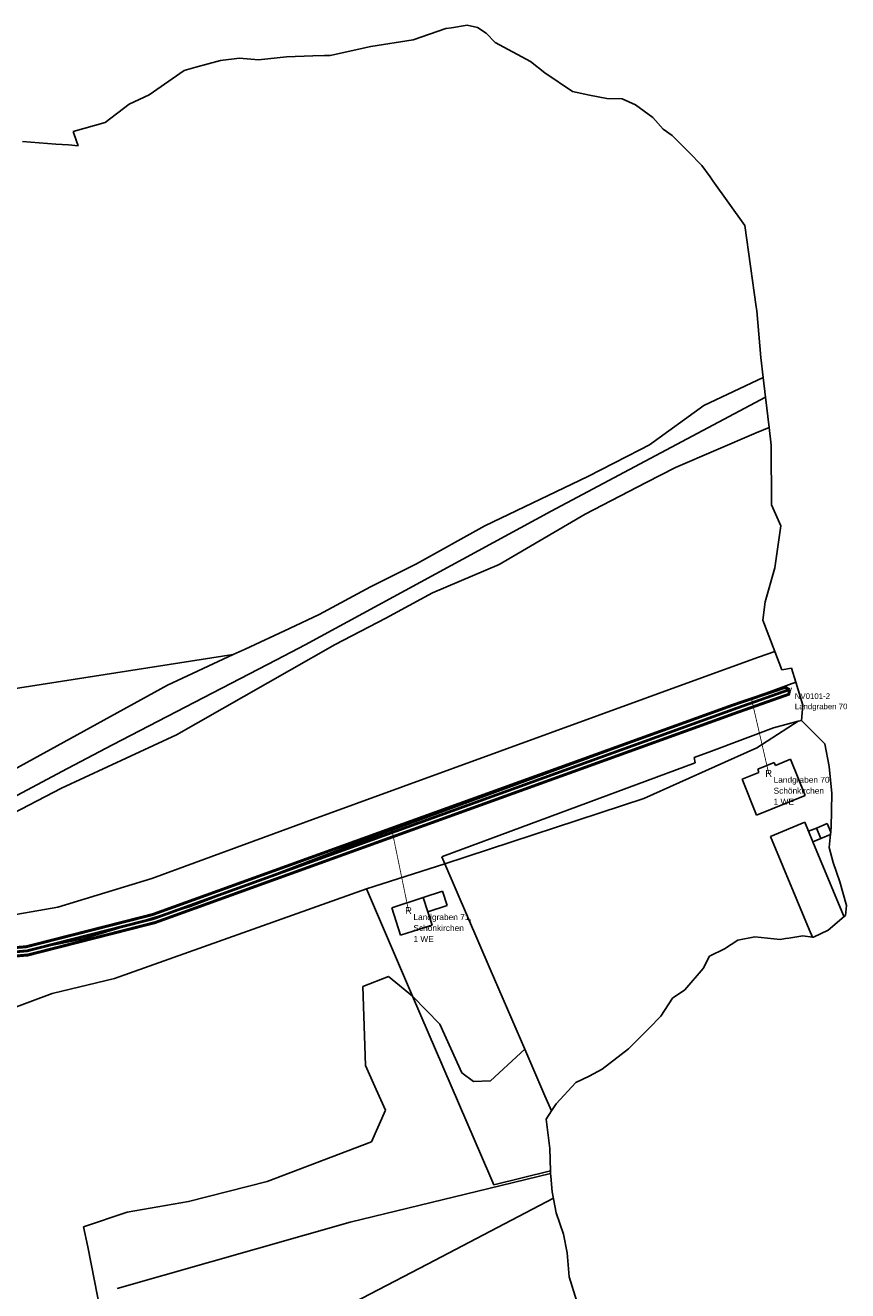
# Model space of a CAD drawing. Extents: x 577960 to 582939, y 6017202 to 6023066.
# Tile 196 of 217: x 580801 to 580997, y 6022354 to 6022656. Entities that reach past the tile are written whole.
import ezdxf
from ezdxf.enums import TextEntityAlignment as Align

# ---------------------------------------------------------------- set-up
doc = ezdxf.new("R2010")
doc.units = 0
doc.header["$MEASUREMENT"] = 0
doc.linetypes.add('D', pattern=[0])
for name, color, linetype in [('BER_Symbol', 7, 'D'), ('BER_Text', 7, 'D'), ('BF__ACCESS', 7, 'D'), ('EF', 7, 'D'), ('LI__BAHNTR', 7, 'D'), ('LI__FLUR', 7, 'D'), ('LI__GEB', 7, 'Continuous'), ('LI__GEWAESSE', 7, 'D'), ('LI__STRASSE', 7, 'Continuous')]:
    doc.layers.add(name, color=color, linetype=linetype)
doc.styles.add('BER_Symbol', font='TGR01___.TTF')
doc.styles.add('BER_Text', font='arial.ttf')

msp = doc.modelspace()

# ---------------------------------------------------------------- linework, layer by layer
at = {"layer": 'BF__ACCESS', "color": 1, "linetype": 'D', "true_color": 0xff0000, "const_width": 0.7}
for points in [[(580718.25, 6022350.387), (580716.766, 6022397.53), (580717.697, 6022406.215), (580736.664, 6022426.083), (580754.201, 6022435.76), (580776.298, 6022434.267), (580801.564, 6022436.324), (580831.591, 6022443.977), (580969.902, 6022493.923), (580982.141, 6022498.066), (580983.167, 6022497.506)], [(580720.244, 6022350.585), (580718.77, 6022397.454), (580719.613, 6022405.325), (580737.898, 6022424.481), (580754.653, 6022433.724), (580776.312, 6022432.261), (580801.894, 6022434.344), (580832.179, 6022442.063), (580970.584, 6022492.043), (580982.945, 6022496.405), (580983.167, 6022497.506)]]:
    msp.add_lwpolyline(points, dxfattribs=at)
at = {"layer": 'BF__ACCESS', "color": 4, "linetype": 'D', "true_color": 0x00ffff, "const_width": 0.657}
msp.add_lwpolyline([(580719.247, 6022350.486), (580717.768, 6022397.492), (580718.655, 6022405.77), (580737.281, 6022425.282), (580754.427, 6022434.742), (580776.305, 6022433.264), (580801.729, 6022435.334), (580831.885, 6022443.02), (580970.243, 6022492.983), (580982.348, 6022497.261), (580983.167, 6022497.506)], dxfattribs=at)
at = {"layer": 'EF', "color": 1, "linetype": 'D', "true_color": 0xff0000, "const_width": 0.194}
msp.add_lwpolyline([(580978.18, 6022477.59), (580974.084, 6022495.339)], dxfattribs=at)
at = {"layer": 'EF', "color": 102, "linetype": 'D', "true_color": 0x15d72e, "const_width": 0.194}
msp.add_lwpolyline([(580892.49, 6022444.91), (580888.462, 6022464.514)], dxfattribs=at)
at = {"layer": 'LI__BAHNTR', "color": 250, "linetype": 'D', "true_color": 0x303030}
for p, q in [((580926.97, 6022376.451), (580896.983, 6022360.776)), ((580896.983, 6022360.776), (580879.51, 6022351.672))]:
    msp.add_line(p, q, dxfattribs=at)
at = {"layer": 'LI__FLUR', "color": 8, "linetype": 'D', "true_color": 0x808080}
for p, q in [((580893.597, 6022652.21), (580901.374, 6022654.839)), ((580901.374, 6022654.839), (580902.733, 6022655.049)), ((580902.733, 6022655.049), (580906.412, 6022655.629)), ((580906.412, 6022655.629), (580908.871, 6022655.079)), ((580908.871, 6022655.079), (580910.96, 6022653.749)), ((580883.551, 6022650.601), (580893.597, 6022652.21)), ((580910.96, 6022653.749), (580913.139, 6022651.55)), ((580873.846, 6022648.452), (580883.551, 6022650.601)), ((580913.139, 6022651.55), (580921.525, 6022646.982)), ((580839.1, 6022644.874), (580841.899, 6022645.643)), ((580841.899, 6022645.643), (580847.757, 6022647.253)), ((580847.757, 6022647.253), (580852.245, 6022647.842)), ((580852.245, 6022647.842), (580856.793, 6022647.413)), ((580856.793, 6022647.413), (580863.46, 6022648.162)), ((580863.46, 6022648.162), (580869.687, 6022648.332)), ((580869.687, 6022648.332), (580872.466, 6022648.412)), ((580872.466, 6022648.412), (580873.846, 6022648.452)), ((580921.525, 6022646.982), (580924.934, 6022644.313)), ((580830.774, 6022639.066), (580839.1, 6022644.874)), ((580924.934, 6022644.313), (580931.481, 6022639.905)), ((580931.481, 6022639.905), (580935.569, 6022638.966)), ((580820.338, 6022632.489), (580826.036, 6022636.887)), ((580826.036, 6022636.887), (580830.774, 6022639.066)), ((580935.569, 6022638.966), (580939.647, 6022638.226)), ((580939.647, 6022638.226), (580943.346, 6022638.146)), ((580943.346, 6022638.146), (580946.524, 6022636.667)), ((580946.524, 6022636.667), (580950.613, 6022633.658)), ((580950.613, 6022633.658), (580953.081, 6022630.939)), ((580812.731, 6022630.34), (580820.338, 6022632.489)), ((580953.081, 6022630.939), (580955.19, 6022629.41)), ((580800.616, 6022627.952), (580808.543, 6022627.302)), ((580812.881, 6022629.891), (580812.731, 6022630.34)), ((580813.851, 6022626.912), (580812.881, 6022629.891)), ((580955.19, 6022629.41), (580959.189, 6022625.441)), ((580808.543, 6022627.302), (580811.592, 6022627.202)), ((580811.592, 6022627.202), (580813.851, 6022626.912)), ((580959.189, 6022625.441), (580962.257, 6022622.253)), ((580962.257, 6022622.253), (580964.216, 6022619.534)), ((580964.216, 6022619.534), (580964.876, 6022618.614)), ((580964.876, 6022618.614), (580972.523, 6022607.989)), ((580972.523, 6022607.989), (580975.191, 6022588.618)), ((580975.191, 6022588.618), (580975.321, 6022587.638)), ((580975.321, 6022587.638), (580976.291, 6022576.603)), ((580976.291, 6022576.603), (580976.86, 6022571.825)), ((580976.86, 6022571.825), (580962.746, 6022565.158)), ((580962.746, 6022565.158), (580976.86, 6022571.825)), ((580976.86, 6022571.825), (580977.43, 6022567.09)), ((580962.746, 6022565.158), (580949.802, 6022555.792)), ((580949.802, 6022555.792), (580962.746, 6022565.158)), ((580977.43, 6022567.09), (580978.29, 6022559.94)), ((580975.171, 6022558.601), (580955.969, 6022550.415)), ((580955.969, 6022550.415), (580975.171, 6022558.601)), ((580978.29, 6022559.94), (580975.171, 6022558.601)), ((580975.171, 6022558.601), (580978.29, 6022559.94)), ((580978.29, 6022559.94), (580978.799, 6022555.662)), ((580949.802, 6022555.792), (580947.513, 6022554.613)), ((580947.513, 6022554.613), (580949.802, 6022555.792)), ((580978.799, 6022555.662), (580978.879, 6022541.468)), ((580947.513, 6022554.613), (580935.168, 6022548.236)), ((580935.168, 6022548.236), (580947.513, 6022554.613)), ((580955.969, 6022550.415), (580948.992, 6022546.776)), ((580948.992, 6022546.776), (580955.969, 6022550.415)), ((580935.168, 6022548.236), (580910.658, 6022536.511)), ((580910.658, 6022536.511), (580935.168, 6022548.236)), ((580948.992, 6022546.776), (580934.538, 6022539.26)), ((580934.538, 6022539.26), (580948.992, 6022546.776)), ((580978.879, 6022541.468), (580981.078, 6022536.491)), ((580934.538, 6022539.26), (580914.086, 6022527.315)), ((580914.086, 6022527.315), (580934.538, 6022539.26)), ((580910.658, 6022536.511), (580894.415, 6022527.445)), ((580894.415, 6022527.445), (580910.658, 6022536.511)), ((580981.078, 6022536.491), (580979.638, 6022526.525)), ((580894.415, 6022527.445), (580883.449, 6022521.988)), ((580883.449, 6022521.988), (580894.415, 6022527.445)), ((580914.086, 6022527.315), (580898.153, 6022520.518)), ((580898.153, 6022520.518), (580914.086, 6022527.315)), ((580979.638, 6022526.525), (580977.329, 6022518.379)), ((580883.449, 6022521.988), (580871.265, 6022515.361)), ((580871.265, 6022515.361), (580883.449, 6022521.988)), ((580898.153, 6022520.518), (580887.128, 6022514.541)), ((580887.128, 6022514.541), (580898.153, 6022520.518)), ((580977.329, 6022518.379), (580976.81, 6022514.051)), ((580871.265, 6022515.361), (580864.168, 6022512.063)), ((580864.168, 6022512.063), (580871.265, 6022515.361)), ((580887.128, 6022514.541), (580875.043, 6022508.274)), ((580875.043, 6022508.274), (580887.128, 6022514.541)), ((580976.81, 6022514.051), (580979.668, 6022506.594)), ((580864.168, 6022512.063), (580853.612, 6022507.155)), ((580853.612, 6022507.155), (580864.168, 6022512.063)), ((580853.612, 6022507.155), (580850.783, 6022505.845)), ((580850.783, 6022505.845), (580853.612, 6022507.155)), ((580875.043, 6022508.274), (580864.136, 6022502.066)), ((580864.136, 6022502.066), (580875.043, 6022508.274)), ((580850.783, 6022505.845), (580797.437, 6022497.561)), ((580797.437, 6022497.561), (580850.783, 6022505.845)), ((580850.783, 6022505.845), (580835.12, 6022498.559)), ((580835.12, 6022498.559), (580850.783, 6022505.845)), ((580960.466, 6022499.687), (580975.73, 6022505.254)), ((580975.73, 6022505.254), (580960.466, 6022499.687)), ((580975.73, 6022505.254), (580979.668, 6022506.594)), ((580979.668, 6022506.594), (580975.73, 6022505.254)), ((580979.668, 6022506.594), (580981.337, 6022502.236)), ((580864.136, 6022502.066), (580837.289, 6022486.784)), ((580837.289, 6022486.784), (580864.136, 6022502.066)), ((580981.337, 6022502.236), (580983.636, 6022502.616)), ((580983.636, 6022502.616), (580984.633, 6022499.279)), ((580835.12, 6022498.559), (580796.926, 6022477.589)), ((580796.926, 6022477.589), (580835.12, 6022498.559)), ((580868.144, 6022466.009), (580960.466, 6022499.687)), ((580960.466, 6022499.687), (580868.144, 6022466.009)), ((580984.633, 6022499.279), (580986.265, 6022493.819)), ((580986.265, 6022493.819), (580986.005, 6022490.191)), ((580985.206, 6022489.981), (580975.34, 6022483.694)), ((580975.34, 6022483.694), (580985.206, 6022489.981)), ((580979.298, 6022488.422), (580985.206, 6022489.981)), ((580985.206, 6022489.981), (580979.298, 6022488.422)), ((580986.005, 6022490.191), (580985.206, 6022489.981)), ((580985.206, 6022489.981), (580986.005, 6022490.191)), ((580986.005, 6022490.191), (580986.395, 6022489.801)), ((580986.395, 6022489.801), (580991.533, 6022484.593)), ((580837.289, 6022486.784), (580809.9, 6022474.05)), ((580809.9, 6022474.05), (580837.289, 6022486.784)), ((580964.554, 6022482.894), (580979.298, 6022488.422)), ((580979.298, 6022488.422), (580964.554, 6022482.894)), ((580975.34, 6022483.694), (580965.434, 6022479.236)), ((580965.434, 6022479.236), (580975.34, 6022483.694)), ((580991.533, 6022484.593), (580992.582, 6022479.246)), ((580900.591, 6022457.806), (580960.706, 6022480.066)), ((580960.706, 6022480.066), (580900.591, 6022457.806)), ((580960.476, 6022481.365), (580964.554, 6022482.894)), ((580964.554, 6022482.894), (580960.476, 6022481.365)), ((580960.706, 6022480.066), (580960.476, 6022481.365)), ((580960.476, 6022481.365), (580960.706, 6022480.066)), ((580965.434, 6022479.236), (580948.441, 6022471.59)), ((580948.441, 6022471.59), (580965.434, 6022479.236)), ((580992.582, 6022479.246), (580993.182, 6022472.799)), ((580809.9, 6022474.05), (580792.957, 6022465.274)), ((580792.957, 6022465.274), (580809.9, 6022474.05)), ((580948.441, 6022471.59), (580901.141, 6022456.017)), ((580901.141, 6022456.017), (580948.441, 6022471.59)), ((580993.182, 6022472.799), (580993.042, 6022464.702)), ((580831.381, 6022452.599), (580868.144, 6022466.009)), ((580868.144, 6022466.009), (580831.381, 6022452.599)), ((580993.042, 6022464.702), (580992.582, 6022459.924)), ((580992.582, 6022459.924), (580993.532, 6022456.356)), ((580882.459, 6022450.11), (580901.141, 6022456.017)), ((580901.141, 6022456.017), (580882.459, 6022450.11)), ((580900.431, 6022457.746), (580900.591, 6022457.806)), ((580900.591, 6022457.806), (580900.431, 6022457.746)), ((580901.141, 6022456.017), (580900.431, 6022457.746)), ((580900.431, 6022457.746), (580901.141, 6022456.017)), ((580901.141, 6022456.017), (580911.946, 6022430.968)), ((580911.946, 6022430.968), (580901.141, 6022456.017)), ((580993.532, 6022456.356), (580995.091, 6022451.788)), ((580809.08, 6022445.703), (580831.381, 6022452.599)), ((580831.381, 6022452.599), (580809.08, 6022445.703)), ((580822.534, 6022428.76), (580882.459, 6022450.11)), ((580882.459, 6022450.11), (580822.534, 6022428.76)), ((580893.444, 6022424.561), (580882.459, 6022450.11)), ((580882.459, 6022450.11), (580893.444, 6022424.561)), ((580995.091, 6022451.788), (580996.72, 6022446.11)), ((580793.387, 6022443.024), (580809.08, 6022445.703)), ((580809.08, 6022445.703), (580793.387, 6022443.024)), ((580996.72, 6022446.11), (580996.46, 6022443.771)), ((580996.11, 6022443.481), (580992.292, 6022440.273)), ((580996.46, 6022443.771), (580996.11, 6022443.481)), ((580970.861, 6022437.904), (580967.642, 6022435.855)), ((580974.879, 6022438.704), (580970.861, 6022437.904)), ((580980.887, 6022438.054), (580974.879, 6022438.704)), ((580982.156, 6022438.254), (580980.887, 6022438.054)), ((580982.996, 6022438.384), (580982.156, 6022438.254)), ((580986.334, 6022438.894), (580982.996, 6022438.384)), ((580988.573, 6022438.634), (580986.334, 6022438.894)), ((580988.863, 6022438.604), (580988.573, 6022438.634)), ((580992.292, 6022440.273), (580988.863, 6022438.604)), ((580967.642, 6022435.855), (580964.134, 6022434.036)), ((580964.134, 6022434.036), (580962.584, 6022431.107)), ((580887.726, 6022429.249), (580881.589, 6022426.89)), ((580881.589, 6022426.89), (580887.726, 6022429.249)), ((580893.444, 6022424.561), (580887.726, 6022429.249)), ((580887.726, 6022429.249), (580893.444, 6022424.561)), ((580911.946, 6022430.968), (580920.162, 6022411.936)), ((580920.162, 6022411.936), (580911.946, 6022430.968)), ((580962.584, 6022431.107), (580958.246, 6022426.1)), ((580807.69, 6022425.192), (580822.534, 6022428.76)), ((580822.534, 6022428.76), (580807.69, 6022425.192)), ((580881.589, 6022426.89), (580882.248, 6022408.049)), ((580882.248, 6022408.049), (580881.589, 6022426.89)), ((580958.246, 6022426.1), (580955.317, 6022424.051)), ((580796.455, 6022420.994), (580807.69, 6022425.192)), ((580807.69, 6022425.192), (580796.455, 6022420.994)), ((580911.795, 6022381.88), (580893.444, 6022424.561)), ((580893.444, 6022424.561), (580899.951, 6022417.874)), ((580899.951, 6022417.874), (580893.444, 6022424.561)), ((580893.444, 6022424.561), (580911.795, 6022381.88)), ((580955.317, 6022424.051), (580952.478, 6022419.772)), ((580952.478, 6022419.772), (580949.73, 6022416.964)), ((580899.951, 6022417.874), (580905.168, 6022406.269)), ((580905.168, 6022406.269), (580899.951, 6022417.874)), ((580949.73, 6022416.964), (580944.862, 6022411.986)), ((580911.995, 6022404.38), (580920.162, 6022411.936)), ((580920.162, 6022411.936), (580911.995, 6022404.38)), ((580920.162, 6022411.936), (580924.94, 6022400.841)), ((580924.94, 6022400.841), (580920.162, 6022411.936)), ((580944.862, 6022411.986), (580938.574, 6022407.208)), ((580882.248, 6022408.049), (580884.817, 6022402.351)), ((580884.817, 6022402.351), (580882.248, 6022408.049)), ((580905.168, 6022406.269), (580907.967, 6022404.28)), ((580907.967, 6022404.28), (580905.168, 6022406.269)), ((580935.476, 6022405.539), (580932.307, 6022404)), ((580938.574, 6022407.208), (580935.476, 6022405.539)), ((580884.817, 6022402.351), (580887.026, 6022397.433)), ((580887.026, 6022397.433), (580884.817, 6022402.351)), ((580907.967, 6022404.28), (580911.995, 6022404.38)), ((580911.995, 6022404.38), (580907.967, 6022404.28)), ((580932.307, 6022404), (580927.589, 6022398.962)), ((580924.94, 6022400.841), (580926.499, 6022397.243)), ((580926.499, 6022397.243), (580924.94, 6022400.841)), ((580927.589, 6022398.962), (580926.499, 6022397.243)), ((580887.026, 6022397.433), (580883.657, 6022389.897)), ((580883.657, 6022389.897), (580887.026, 6022397.433)), ((580926.499, 6022397.243), (580925.24, 6022395.274)), ((580925.24, 6022395.274), (580926.079, 6022388.277)), ((580883.657, 6022389.897), (580858.868, 6022380.481)), ((580858.868, 6022380.481), (580883.657, 6022389.897)), ((580926.079, 6022388.277), (580926.269, 6022383.009)), ((580912.765, 6022379.651), (580911.795, 6022381.88)), ((580911.795, 6022381.88), (580912.765, 6022379.651)), ((580926.269, 6022383.009), (580912.765, 6022379.651)), ((580912.765, 6022379.651), (580926.269, 6022383.009)), ((580926.269, 6022383.009), (580926.295, 6022382.369)), ((580926.295, 6022382.369), (580926.319, 6022381.72)), ((580926.319, 6022381.72), (580926.689, 6022377.991)), ((580858.868, 6022380.481), (580840.116, 6022375.693)), ((580840.116, 6022375.693), (580858.868, 6022380.481)), ((580926.689, 6022377.991), (580927.608, 6022372.963)), ((580840.116, 6022375.693), (580825.562, 6022373.145)), ((580825.562, 6022373.145), (580840.116, 6022375.693)), ((580825.562, 6022373.145), (580815.166, 6022369.666)), ((580815.166, 6022369.666), (580825.562, 6022373.145)), ((580927.608, 6022372.963), (580929.348, 6022367.906)), ((580815.166, 6022369.666), (580816.226, 6022364.879)), ((580816.226, 6022364.879), (580815.166, 6022369.666)), ((580929.348, 6022367.906), (580930.267, 6022363.438)), ((580816.226, 6022364.879), (580819.254, 6022349.136)), ((580819.254, 6022349.136), (580816.226, 6022364.879)), ((580930.267, 6022363.438), (580930.727, 6022357.76)), ((580930.727, 6022357.76), (580932.496, 6022351.883))]:
    msp.add_line(p, q, dxfattribs=at)
at = {"layer": 'LI__GEB', "color": 5, "linetype": 'D', "true_color": 0x0000ff}
for p, q in [((580975.56, 6022478.586), (580979.518, 6022480.175)), ((580979.518, 6022480.175), (580979.798, 6022479.486)), ((580979.798, 6022479.486), (580983.406, 6022480.935)), ((580983.406, 6022480.935), (580986.875, 6022472.349)), ((580971.851, 6022476.177), (580975.869, 6022477.807)), ((580975.869, 6022477.807), (580975.56, 6022478.586)), ((580975.289, 6022467.671), (580971.851, 6022476.177)), ((580986.875, 6022472.349), (580975.289, 6022467.671)), ((580978.628, 6022462.583), (580986.785, 6022465.962)), ((580986.785, 6022465.962), (580987.684, 6022463.803)), ((580989.543, 6022464.572), (580992.092, 6022465.632)), ((580992.092, 6022465.632), (580992.936, 6022463.601)), ((580987.834, 6022440.413), (580978.628, 6022462.583)), ((580987.684, 6022463.803), (580988.714, 6022461.324)), ((580990.573, 6022462.093), (580989.543, 6022464.572)), ((580992.883, 6022463.054), (580990.573, 6022462.093)), ((580992.936, 6022463.601), (580992.883, 6022463.054)), ((580988.714, 6022461.324), (580995.98, 6022443.791)), ((580888.486, 6022445.602), (580895.963, 6022448.031)), ((580895.963, 6022448.031), (580900.611, 6022449.54)), ((580895.963, 6022448.031), (580897.062, 6022444.632)), ((580897.062, 6022444.632), (580895.963, 6022448.031)), ((580900.611, 6022449.54), (580901.711, 6022446.141)), ((580890.615, 6022439.035), (580888.486, 6022445.602)), ((580901.711, 6022446.141), (580897.062, 6022444.632)), ((580897.062, 6022444.632), (580898.092, 6022441.464)), ((580898.092, 6022441.464), (580890.615, 6022439.035)), ((580996.11, 6022443.481), (580992.292, 6022440.273)), ((580995.98, 6022443.791), (580996.11, 6022443.481)), ((580996.11, 6022443.481), (580996.11, 6022443.481)), ((580996.11, 6022443.481), (580996.11, 6022443.481)), ((580988.573, 6022438.634), (580987.834, 6022440.413)), ((580988.863, 6022438.604), (580988.573, 6022438.634)), ((580988.573, 6022438.634), (580988.573, 6022438.634)), ((580992.292, 6022440.273), (580988.863, 6022438.604))]:
    msp.add_line(p, q, dxfattribs=at)
at = {"layer": 'LI__GEB', "color": 5, "linetype": 'D', "true_color": 0x0100ff}
for p, q in [((580987.684, 6022463.803), (580989.543, 6022464.572)), ((580988.714, 6022461.324), (580987.684, 6022463.803)), ((580990.573, 6022462.093), (580988.714, 6022461.324)), ((580989.543, 6022464.572), (580990.573, 6022462.093))]:
    msp.add_line(p, q, dxfattribs=at)
at = {"layer": 'LI__GEWAESSE', "color": 161, "linetype": 'D', "true_color": 0x56aaff}
for p, q in [((580911.606, 6022378.751), (580926.295, 6022382.369)), ((580926.295, 6022382.369), (580926.295, 6022382.369)), ((580926.295, 6022382.369), (580926.319, 6022381.72)), ((580926.319, 6022381.72), (580926.319, 6022381.72)), ((580878.62, 6022370.755), (580911.606, 6022378.751)), ((580823.143, 6022354.962), (580878.62, 6022370.755))]:
    msp.add_line(p, q, dxfattribs=at)
at = {"layer": 'LI__STRASSE', "color": 251, "linetype": 'D', "true_color": 0x656464}
for p, q in [((580977.43, 6022567.09), (580926.402, 6022539.979)), ((580926.402, 6022539.979), (580867.926, 6022508.194)), ((580867.926, 6022508.194), (580861.039, 6022504.625)), ((580861.039, 6022504.625), (580822.046, 6022484.405)), ((580878.007, 6022460.191), (580984.633, 6022499.279)), ((580822.046, 6022484.405), (580811.329, 6022478.712)), ((580811.329, 6022478.712), (580779.164, 6022461.616)), ((580840.637, 6022445.922), (580878.007, 6022460.191)), ((580815.148, 6022438.225), (580840.637, 6022445.922)), ((580802.015, 6022435.468), (580815.148, 6022438.225)), ((580788.514, 6022433.989), (580802.015, 6022435.468))]:
    msp.add_line(p, q, dxfattribs=at)

# ---------------------------------------------------------------- texts
at = {"layer": 'BER_Symbol', "color": 96, "true_color": 0x008000, "style": 'BER_Symbol'}
msp.add_text('y', height=1.75, dxfattribs=at).set_placement((580983.167, 6022497.506), align=Align.MIDDLE_CENTER)
at = {"layer": 'BER_Symbol', "color": 5, "true_color": 0x0000ff, "style": 'BER_Symbol'}
for p in [(580978.18, 6022477.59), (580892.49, 6022444.91)]:
    msp.add_text('R', height=1.667, dxfattribs=at).set_placement(p, align=Align.MIDDLE_CENTER)
at = {"layer": 'BER_Text', "color": 96, "true_color": 0x008000, "insert": (580984.392, 6022496.631), "char_height": 1.333, "width": 70, "attachment_point": 1, "line_spacing_factor": 1.1, "style": 'BER_Text'}
msp.add_mtext('NV0101-2 \\PLandgraben 70', dxfattribs=at)
at = {"layer": 'BER_Text', "color": 5, "true_color": 0x0000ff, "char_height": 1.417, "width": 70, "attachment_point": 1, "line_spacing_factor": 1.1, "style": 'BER_Text'}
for s, insert in [('Landgraben 70, \\PSchönkirchen\\P1 WE', (580979.347, 6022476.757)), ('Landgraben 71, \\PSchönkirchen\\P1 WE', (580893.657, 6022444.077))]:
    msp.add_mtext(s, dxfattribs=dict(at, insert=insert))

doc.saveas('drawing.dxf')
